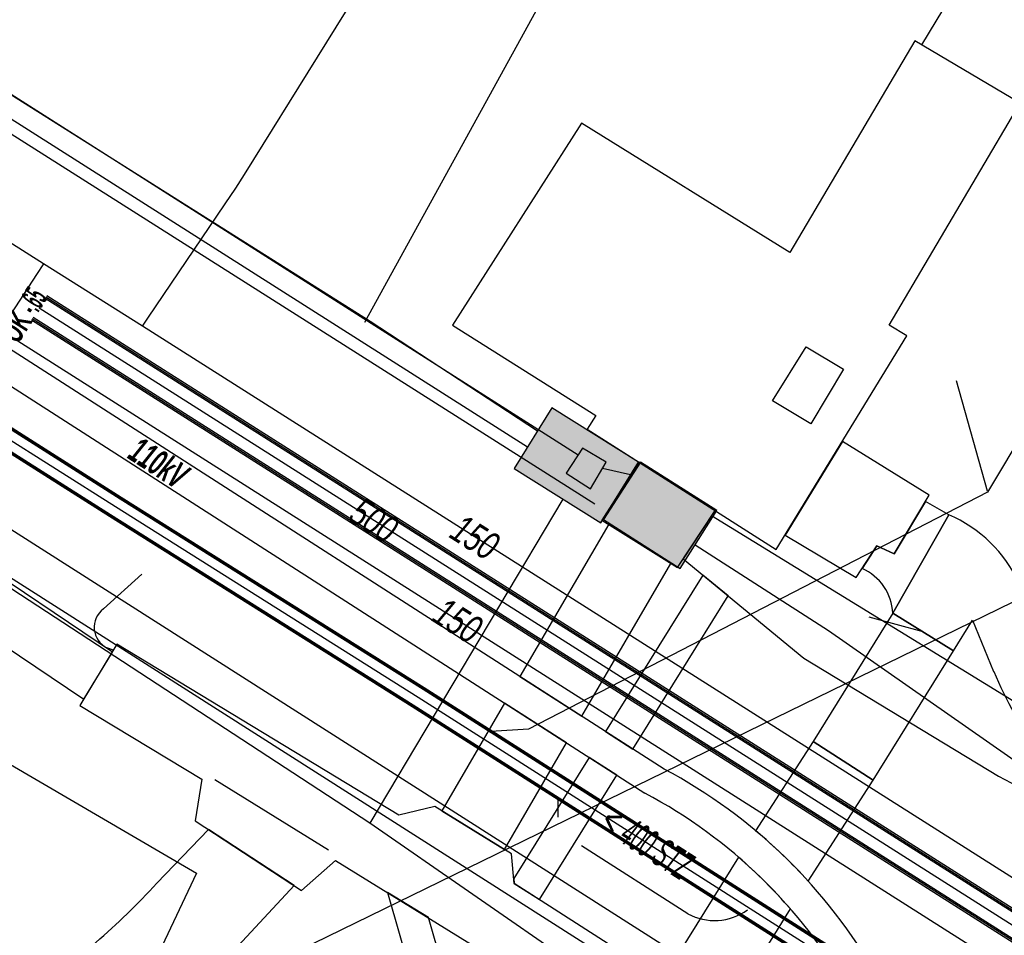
# Model space of a CAD drawing. Header units: metres. Extents: x 2695563 to 2696938, y 1260544 to 1262032.
# Tile 213 of 256: x 2696314 to 2696334, y 1261612 to 1261630. Entities that reach past the tile are written whole.
import ezdxf

# ---------------------------------------------------------------- set-up
doc = ezdxf.new("R2010")
doc.units = ezdxf.units.M
doc.linetypes.add('AUSGEZOGEN', pattern=[0])
for name, color, linetype in [('AW_LK_ Haltung Text', 7, 'AUSGEZOGEN'), ('AW_LK_Haltung', 24, 'AUSGEZOGEN'), ('EW_Hoehenpunkt_Text', 7, 'AUSGEZOGEN'), ('EW_LK_Bauwerk_FL_Linie_Punkt', 1, 'AUSGEZOGEN'), ('EW_LK_Trasseabs', 1, 'AUSGEZOGEN'), ('EW_LK_Trasseabs_Text', 1, 'AUSGEZOGEN'), ('EW_LK_Trasserand', 1, 'AUSGEZOGEN'), ('FM_LK_SW_BAUWERK', 94, 'AUSGEZOGEN'), ('FM_LK_SW_TRASSEKANTE', 94, 'AUSGEZOGEN'), ('FW_LK_Leitung', 200, 'AUSGEZOGEN'), ('GA_LK_Leitung', 32, 'AUSGEZOGEN'), ('GA_LK_Leitung_Text', 32, 'AUSGEZOGEN'), ('TV_LK_LEITUNG', 92, 'AUSGEZOGEN'), ('WA_LK_Leitung', 171, 'AUSGEZOGEN'), ('WA_LK_Leitung_Text', 171, 'AUSGEZOGEN')]:
    doc.layers.add(name, color=color, linetype=linetype)
doc.styles.add('ARIAL', font='arial.ttf')
doc.styles.add('ARIALNARROW', font='ARIALN.TTF')
pattern_1 = [(0, (2703955, 1269100), (4050, 4050), [4050, -4050]), (90, (2703955, 1269100), (-4050, 4050), [4050, -4050])]
pattern_2 = [(0, (2708005, 1273150), (6075, 6075), [6075, -6075]), (90, (2708005, 1273150), (-6075, 6075), [6075, -6075])]

# ---------------------------------------------------------------- blocks, each defined once
blk = doc.blocks.new('COMPLEXOBJECT_1660')
at = {"layer": 'EW_LK_Trasserand', "color": 1, "linetype": 'AUSGEZOGEN', "transparency": 33554687}
for p, q in [((6312.071, 11610.589), (6310.637, 11609.826)), ((6311.607, 11608.076), (6313.117, 11608.881)), ((6305.826, 11605.797), (6307.509, 11604.733))]:
    blk.add_line(p, q, dxfattribs=at)
blk.add_lwpolyline([(6317.487, 11612.298), (6318.749, 11613.66), (6317.074, 11614.754), (6316.061, 11613.702)], dxfattribs=at)
for centre, radius, start, end in [((6304.851, 11624.031), 15.243, 311.0971, 317.3413), ((6304.451, 11624.486), 15.849, 298.7386, 311.108), ((6304.581, 11624.242), 17.585, 311.1341, 317.2153), ((6304.903, 11623.875), 17.097, 298.7149, 311.132), ((6315.094, 11599.585), 11.168, 113.5193, 126.5104), ((6315.07, 11599.654), 11.099, 126.6236, 146.3958), ((6315.478, 11599.158), 9.722, 113.4624, 126.5284), ((6315.362, 11599.256), 9.574, 126.3209, 145.1053)]:
    blk.add_arc(centre, radius, start, end, dxfattribs=at)
blk = doc.blocks.new('COMPLEXOBJECT_1663')
at = {"layer": 'EW_LK_Trasserand', "color": 1, "linetype": 'AUSGEZOGEN', "transparency": 33554687}
blk.add_line((6312.747, 11623.726), (6325.62, 11615.465), dxfattribs=at)
blk.add_lwpolyline([(6325.996, 11615.937), (6313.071, 11624.23), (6312.747, 11623.726)], dxfattribs=at)
for centre, radius, start, end in [((6321.076, 11606.708), 10.459, 29.6244, 61.935), ((6320.918, 11606.628), 10.01, 29.5844, 61.9824)]:
    blk.add_arc(centre, radius, start, end, dxfattribs=at)
blk = doc.blocks.new('COMPLEXOBJECT_1664')
at = {"layer": 'EW_LK_Trasserand', "color": 1, "linetype": 'AUSGEZOGEN', "transparency": 33554687}
for points in [[(6326.921, 11620.89), (6326.37, 11620.049), (6328.731, 11618.107), (6332.541, 11615.797)], [(6334.558, 11614.863), (6335.128, 11615.858), (6326.921, 11620.89)]]:
    blk.add_lwpolyline(points, dxfattribs=at)
blk.add_arc((6340.248, 11629.796), 15.98, 241.1649, 249.1408, dxfattribs=at)
blk = doc.blocks.new('COMPLEXOBJECT_1667')
at = {"layer": 'EW_LK_Trasserand', "color": 1, "linetype": 'AUSGEZOGEN', "transparency": 33554687}
for p, q in [((6333.814, 11617.748), (6332.944, 11619.577)), ((6334.558, 11614.863), (6335.128, 11615.858))]:
    blk.add_line(p, q, dxfattribs=at)
blk.add_lwpolyline([(6331.571, 11620.914), (6330.471, 11618.989), (6331.66, 11618.25), (6332.031, 11618.85), (6332.446, 11617.847)], dxfattribs=at)
for centre, radius, start, end in [((6330.477, 11618.417), 2.726, 25.1814, 66.3407), ((6340.285, 11621.156), 8.508, 202.884, 227.6958), ((6351.22, 11628.447), 20.431, 211.5792, 218.0378)]:
    blk.add_arc(centre, radius, start, end, dxfattribs=at)
blk = doc.blocks.new('COMPLEXOBJECT_1790')
at = {"layer": 'EW_LK_Trasserand', "color": 1, "linetype": 'AUSGEZOGEN', "transparency": 33554687}
blk.add_lwpolyline([(6328.816, 11613.742), (6330.088, 11615.719), (6328.91, 11616.477), (6327.786, 11614.73)], dxfattribs=at)
blk.add_arc((6321.575, 11607.224), 9.742, 41.9916, 50.393, dxfattribs=at)
blk = doc.blocks.new('COMPLEXOBJECT_1796')
at = {"layer": 'EW_LK_Trasserand', "color": 1, "linetype": 'AUSGEZOGEN', "transparency": 33554687}
blk.add_line((6330.471, 11618.989), (6331.571, 11620.914), dxfattribs=at)
blk.add_lwpolyline([(6331.571, 11620.914), (6331.113, 11621.176), (6330.5, 11620.15), (6330.16, 11620.308), (6329.87, 11619.862)], dxfattribs=at)
blk.add_arc((6329.47, 11618.943), 1.002, 2.6163, 66.4731, dxfattribs=at)
blk = doc.blocks.new('COMPLEXOBJECT_1797')
at = {"layer": 'EW_LK_Trasserand', "color": 1, "linetype": 'AUSGEZOGEN', "transparency": 33554687}
blk.add_line((6327.147, 11611.079), (6328.467, 11613.201), dxfattribs=at)
blk.add_lwpolyline([(6327.452, 11614.211), (6325.968, 11611.835), (6327.147, 11611.079)], dxfattribs=at)
blk.add_arc((6320.964, 11606.676), 9.943, 41.0125, 49.2705, dxfattribs=at)
blk = doc.blocks.new('COMPLEXOBJECT_1935')
at = {"layer": 'EW_LK_Trasseabs', "color": 1, "linetype": 'AUSGEZOGEN', "transparency": 33554687}
blk.add_line((6324.639, 11621.124), (6291.577, 11642.055), dxfattribs=at)
blk = doc.blocks.new('COMPLEXOBJECT_2004')
at = {"layer": 'EW_LK_Trasseabs', "color": 1, "linetype": 'AUSGEZOGEN', "transparency": 33554687}
for p, q in [((6334.138, 11636.374), (6336.871, 11640.594)), ((6334.012, 11635.331), (6334.004, 11635.878)), ((6331.038, 11630.109), (6333.857, 11634.783))]:
    blk.add_line(p, q, dxfattribs=at)
for centre, radius, start, end in [((6337.234, 11640.356), 0.434, 58.1521, 146.803), ((6334.863, 11635.912), 0.859, 147.4892, 182.2745), ((6332.922, 11635.343), 1.09, 329.0659, 359.3474)]:
    blk.add_arc(centre, radius, start, end, dxfattribs=at)
blk = doc.blocks.new('COMPLEXOBJECT_2600')
at = {"layer": 'EW_LK_Trasseabs', "color": 1, "linetype": 'AUSGEZOGEN', "transparency": 33554687}
for p, q in [((6315.017, 11619.071), (6315.767, 11619.749)), ((6315.213, 11618.264), (6315.086, 11618.309))]:
    blk.add_line(p, q, dxfattribs=at)
blk.add_arc((6315.285, 11618.711), 0.449, 126.6512, 243.697, dxfattribs=at)
blk = doc.blocks.new('COMPLEXOBJECT_2618')
at = {"layer": 'EW_LK_Trasseabs', "color": 1, "linetype": 'AUSGEZOGEN', "transparency": 33554687}
blk.add_line((6306.912, 11623.993), (6309.962, 11628.991), dxfattribs=at)
blk.add_lwpolyline([(6311.97, 11631.092), (6312.972, 11633.034), (6313.456, 11633.832), (6313.881, 11634.727), (6315.302, 11637.529), (6316.511, 11639.515)], dxfattribs=at)
for centre, radius, start, end in [((6310.193, 11631.667), 1.868, 291.2785, 342.0611), ((6311.632, 11628.279), 1.815, 114.7772, 156.8997), ((6306.288, 11624.8), 1.02, 235.0137, 307.7345)]:
    blk.add_arc(centre, radius, start, end, dxfattribs=at)

msp = doc.modelspace()

# ---------------------------------------------------------------- hatches: boundary and pattern name
at = {"layer": 'EW_LK_Bauwerk_FL_Linie_Punkt', "lineweight": 18, "transparency": 33554687}
h = msp.add_hatch(dxfattribs=at)
h.set_pattern_fill('MUSTER', color=1, scale=4050, style=0, pattern_type=2)
h.set_pattern_definition(pattern_1)
h.paths.add_polyline_path([(2696333.937, 1261628.779), (2696331.872, 1261630), (2696329.424, 1261625.858), (2696325.346, 1261628.385), (2696322.822, 1261624.433), (2696325.629, 1261622.666), (2696325.46, 1261622.4), (2696329.16, 1261620.041), (2696331.719, 1261624.223), (2696331.368, 1261624.433)], flags=0)
h = msp.add_hatch(dxfattribs=at)
h.set_pattern_fill('MUSTER', color=1, scale=4050, style=0, pattern_type=2)
h.set_pattern_definition(pattern_1)
h.paths.add_polyline_path([(2696325.049, 1261621.535), (2696325.52, 1261621.23), (2696325.833, 1261621.752), (2696325.366, 1261622.026)], flags=0)
h = msp.add_hatch(dxfattribs=at)
h.set_pattern_fill('MUSTER', color=1, scale=4050, style=0, pattern_type=2)
h.set_pattern_definition(pattern_1)
h.paths.add_polyline_path([(2696332.156, 1261621.108), (2696330.454, 1261622.155), (2696329.334, 1261620.325), (2696330.723, 1261619.493), (2696331.13, 1261620.118), (2696331.47, 1261619.96)], flags=0)
h = msp.add_hatch(dxfattribs=at)
h.set_pattern_fill('MUSTER', color=1, scale=4050, style=0, pattern_type=2)
h.set_pattern_definition(pattern_1)
h.paths.add_polyline_path([(2696327.961, 1261620.806), (2696326.47, 1261621.756), (2696325.748, 1261620.621), (2696327.229, 1261619.691)], flags=0)
h = msp.add_hatch(dxfattribs=at)
h.set_pattern_fill('MUSTER', color=1, scale=4050, style=0, pattern_type=2)
h.set_pattern_definition(pattern_1)
h.paths.add_polyline_path([(2696322.788, 1261602.774), (2696323.005, 1261603.132), (2696323.736, 1261603.24), (2696324.99, 1261605.276), (2696324.807, 1261606.076), (2696325.945, 1261607.906), (2696326.748, 1261608.152), (2696328.311, 1261610.763), (2696324.032, 1261613.511), (2696323.977, 1261614.089), (2696322.476, 1261615.018), (2696321.774, 1261614.846), (2696316.253, 1261618.189), (2696315.528, 1261616.992), (2696317.914, 1261615.547), (2696317.782, 1261614.734), (2696319.868, 1261613.373), (2696320.534, 1261613.96), (2696325.942, 1261610.618), (2696321.601, 1261603.535)], flags=0)
at = {"layer": 'EW_LK_Trasserand', "lineweight": 18, "transparency": 33554687}
h = msp.add_hatch(dxfattribs=at)
h.set_pattern_fill('MUSTER', color=1, scale=6075, style=0, pattern_type=2)
h.set_pattern_definition(pattern_2)
h.paths.add_polyline_path([(2696316.162, 1261618.038), (2696307.561, 1261623.827), (2696306.951, 1261624.237), (2696306.12, 1261624.797), (2696289.707, 1261635.11), (2696288.943, 1261635.59), (2696283.452, 1261639.048), (2696273.89, 1261645.072), (2696261.785, 1261652.975), (2696259.446, 1261654.355), (2696255.035, 1261656.957), (2696254.422, 1261656.062), (2696258.909, 1261653.418), (2696261.215, 1261652.057), (2696273.306, 1261644.162), (2696282.831, 1261638.163), (2696288.367, 1261634.676), (2696289.165, 1261634.175), (2696305.532, 1261623.891), (2696306.382, 1261623.319), (2696307.084, 1261622.846), (2696315.602, 1261617.112)], flags=0)
h = msp.add_hatch(dxfattribs=at)
h.set_pattern_fill('MUSTER', color=1, scale=6075, style=0, pattern_type=2)
h.set_pattern_definition(pattern_2)
h.paths.add_polyline_path([(2696313.717, 1261623.536), (2696326.59, 1261615.275), (2696326.75, 1261615.188), (2696326.909, 1261615.098), (2696327.066, 1261615.005), (2696327.222, 1261614.909), (2696327.375, 1261614.81), (2696327.527, 1261614.709), (2696327.677, 1261614.604), (2696327.825, 1261614.497), (2696327.971, 1261614.388), (2696328.115, 1261614.275), (2696328.257, 1261614.161), (2696328.397, 1261614.043), (2696328.534, 1261613.923), (2696328.67, 1261613.801), (2696328.803, 1261613.676), (2696328.934, 1261613.548), (2696329.062, 1261613.419), (2696329.188, 1261613.287), (2696329.312, 1261613.152), (2696329.433, 1261613.016), (2696329.552, 1261612.877), (2696329.668, 1261612.736), (2696329.782, 1261612.593), (2696329.893, 1261612.448), (2696330.001, 1261612.301), (2696330.107, 1261612.152), (2696330.21, 1261612.001), (2696330.31, 1261611.849), (2696330.407, 1261611.694), (2696330.501, 1261611.538), (2696330.593, 1261611.38), (2696330.681, 1261611.222), (2696330.766, 1261611.062), (2696330.848, 1261610.901), (2696330.928, 1261610.738), (2696331.004, 1261610.574), (2696331.077, 1261610.408), (2696331.147, 1261610.241), (2696331.214, 1261610.073), (2696331.279, 1261609.904), (2696331.34, 1261609.734), (2696331.397, 1261609.562), (2696331.452, 1261609.39), (2696331.504, 1261609.216), (2696331.552, 1261609.042), (2696331.597, 1261608.866), (2696331.64, 1261608.69), (2696331.678, 1261608.513), (2696331.714, 1261608.336), (2696331.746, 1261608.158), (2696331.775, 1261607.979), (2696331.801, 1261607.8), (2696331.824, 1261607.62), (2696331.843, 1261607.44), (2696331.859, 1261607.26), (2696331.872, 1261607.08), (2696331.881, 1261606.899), (2696331.887, 1261606.718), (2696331.89, 1261606.537), (2696331.89, 1261606.356), (2696331.886, 1261606.175), (2696331.879, 1261605.994), (2696331.868, 1261605.869), (2696331.855, 1261605.744), (2696331.841, 1261605.619), (2696331.825, 1261605.495), (2696331.808, 1261605.371), (2696331.789, 1261605.247), (2696331.768, 1261605.123), (2696331.746, 1261604.999), (2696331.722, 1261604.876), (2696331.696, 1261604.753), (2696331.669, 1261604.631), (2696331.641, 1261604.509), (2696331.61, 1261604.387), (2696331.579, 1261604.265), (2696331.545, 1261604.144), (2696331.51, 1261604.024), (2696331.474, 1261603.904), (2696331.436, 1261603.784), (2696331.397, 1261603.665), (2696331.355, 1261603.547), (2696331.313, 1261603.429), (2696331.269, 1261603.311), (2696331.223, 1261603.194), (2696331.176, 1261603.078), (2696331.128, 1261602.962), (2696331.077, 1261602.847), (2696331.026, 1261602.733), (2696330.973, 1261602.619), (2696330.918, 1261602.506), (2696330.862, 1261602.394), (2696330.805, 1261602.282), (2696330.746, 1261602.17), (2696330.685, 1261602.059), (2696330.623, 1261601.949), (2696330.559, 1261601.84), (2696330.494, 1261601.731), (2696330.428, 1261601.624), (2696330.36, 1261601.517), (2696330.291, 1261601.411), (2696330.22, 1261601.306), (2696330.149, 1261601.202), (2696330.075, 1261601.099), (2696330.001, 1261600.997), (2696329.925, 1261600.895), (2696329.848, 1261600.795), (2696329.77, 1261600.696), (2696329.69, 1261600.598), (2696329.609, 1261600.501), (2696329.527, 1261600.405), (2696329.443, 1261600.309), (2696329.359, 1261600.216), (2696329.273, 1261600.123), (2696329.186, 1261600.031), (2696329.097, 1261599.94), (2696329.008, 1261599.851), (2696328.917, 1261599.763), (2696328.826, 1261599.675), (2696328.733, 1261599.59), (2696328.639, 1261599.505), (2696328.544, 1261599.421), (2696328.448, 1261599.339), (2696328.351, 1261599.258), (2696314.168, 1261590.369), (2696309.856, 1261587.326), (2696309.569, 1261586.389), (2696314.5, 1261589.869), (2696328.755, 1261598.802), (2696328.858, 1261598.888), (2696328.959, 1261598.975), (2696329.059, 1261599.063), (2696329.158, 1261599.153), (2696329.256, 1261599.244), (2696329.353, 1261599.336), (2696329.449, 1261599.429), (2696329.543, 1261599.524), (2696329.636, 1261599.619), (2696329.728, 1261599.716), (2696329.819, 1261599.815), (2696329.909, 1261599.914), (2696329.997, 1261600.014), (2696330.083, 1261600.116), (2696330.169, 1261600.219), (2696330.253, 1261600.322), (2696330.336, 1261600.427), (2696330.418, 1261600.533), (2696330.498, 1261600.64), (2696330.576, 1261600.748), (2696330.654, 1261600.857), (2696330.73, 1261600.967), (2696330.804, 1261601.078), (2696330.877, 1261601.19), (2696330.949, 1261601.303), (2696331.019, 1261601.416), (2696331.088, 1261601.531), (2696331.155, 1261601.646), (2696331.221, 1261601.763), (2696331.285, 1261601.88), (2696331.348, 1261601.998), (2696331.41, 1261602.118), (2696331.47, 1261602.238), (2696331.528, 1261602.359), (2696331.585, 1261602.481), (2696331.64, 1261602.604), (2696331.694, 1261602.728), (2696331.746, 1261602.852), (2696331.796, 1261602.977), (2696331.845, 1261603.102), (2696331.892, 1261603.228), (2696331.938, 1261603.355), (2696331.982, 1261603.482), (2696332.024, 1261603.61), (2696332.065, 1261603.738), (2696332.104, 1261603.867), (2696332.142, 1261603.996), (2696332.177, 1261604.126), (2696332.211, 1261604.256), (2696332.244, 1261604.387), (2696332.274, 1261604.518), (2696332.303, 1261604.649), (2696332.331, 1261604.781), (2696332.356, 1261604.913), (2696332.38, 1261605.046), (2696332.402, 1261605.178), (2696332.423, 1261605.311), (2696332.441, 1261605.445), (2696332.458, 1261605.578), (2696332.474, 1261605.712), (2696332.487, 1261605.846), (2696332.499, 1261605.98), (2696332.506, 1261606.172), (2696332.51, 1261606.363), (2696332.511, 1261606.555), (2696332.508, 1261606.747), (2696332.501, 1261606.939), (2696332.491, 1261607.13), (2696332.478, 1261607.322), (2696332.461, 1261607.513), (2696332.44, 1261607.704), (2696332.416, 1261607.894), (2696332.389, 1261608.084), (2696332.358, 1261608.273), (2696332.324, 1261608.462), (2696332.286, 1261608.65), (2696332.245, 1261608.837), (2696332.2, 1261609.024), (2696332.152, 1261609.21), (2696332.101, 1261609.394), (2696332.047, 1261609.578), (2696331.989, 1261609.761), (2696331.927, 1261609.943), (2696331.863, 1261610.124), (2696331.795, 1261610.303), (2696331.724, 1261610.481), (2696331.649, 1261610.658), (2696331.572, 1261610.833), (2696331.491, 1261611.007), (2696331.407, 1261611.18), (2696331.32, 1261611.351), (2696331.23, 1261611.52), (2696331.137, 1261611.688), (2696331.041, 1261611.853), (2696330.943, 1261612.015), (2696330.841, 1261612.176), (2696330.737, 1261612.335), (2696330.63, 1261612.492), (2696330.52, 1261612.648), (2696330.407, 1261612.801), (2696330.291, 1261612.952), (2696330.173, 1261613.101), (2696330.052, 1261613.247), (2696329.928, 1261613.392), (2696329.802, 1261613.534), (2696329.673, 1261613.674), (2696329.541, 1261613.812), (2696329.407, 1261613.947), (2696329.271, 1261614.08), (2696329.132, 1261614.21), (2696328.991, 1261614.337), (2696328.848, 1261614.462), (2696328.702, 1261614.585), (2696328.554, 1261614.705), (2696328.404, 1261614.822), (2696328.252, 1261614.936), (2696328.098, 1261615.047), (2696327.942, 1261615.156), (2696327.784, 1261615.262), (2696327.624, 1261615.365), (2696327.462, 1261615.465), (2696327.298, 1261615.562), (2696327.133, 1261615.656), (2696326.966, 1261615.747), (2696314.041, 1261624.04)], flags=0)
h = msp.add_hatch(dxfattribs=at)
h.set_pattern_fill('MUSTER', color=1, scale=6075, style=0, pattern_type=2)
h.set_pattern_definition(pattern_2)
h.paths.add_polyline_path([(2696332.541, 1261620.724), (2696332.083, 1261620.986), (2696331.47, 1261619.96), (2696331.13, 1261620.118), (2696330.84, 1261619.672), (2696330.873, 1261619.657), (2696330.905, 1261619.641), (2696330.937, 1261619.624), (2696330.968, 1261619.605), (2696330.998, 1261619.586), (2696331.027, 1261619.565), (2696331.056, 1261619.543), (2696331.084, 1261619.521), (2696331.111, 1261619.497), (2696331.138, 1261619.473), (2696331.163, 1261619.447), (2696331.188, 1261619.421), (2696331.211, 1261619.393), (2696331.234, 1261619.365), (2696331.255, 1261619.336), (2696331.275, 1261619.307), (2696331.295, 1261619.276), (2696331.313, 1261619.245), (2696331.33, 1261619.213), (2696331.346, 1261619.181), (2696331.361, 1261619.148), (2696331.375, 1261619.115), (2696331.387, 1261619.081), (2696331.398, 1261619.047), (2696331.408, 1261619.012), (2696331.417, 1261618.977), (2696331.424, 1261618.942), (2696331.43, 1261618.906), (2696331.435, 1261618.871), (2696331.439, 1261618.835), (2696331.441, 1261618.799)], flags=0)
h = msp.add_hatch(dxfattribs=at)
h.set_pattern_fill('MUSTER', color=1, scale=6075, style=0, pattern_type=2)
h.set_pattern_definition(pattern_2)
h.paths.add_polyline_path([(2696327.891, 1261620.7), (2696327.34, 1261619.859), (2696329.701, 1261617.917), (2696333.511, 1261615.607), (2696333.574, 1261615.573), (2696333.637, 1261615.538), (2696333.7, 1261615.504), (2696333.764, 1261615.471), (2696333.827, 1261615.437), (2696333.891, 1261615.404), (2696333.955, 1261615.372), (2696334.019, 1261615.339), (2696334.083, 1261615.307), (2696334.147, 1261615.275), (2696334.212, 1261615.244), (2696334.276, 1261615.212), (2696334.341, 1261615.181), (2696334.406, 1261615.15), (2696334.471, 1261615.12), (2696334.536, 1261615.09), (2696334.601, 1261615.06), (2696334.666, 1261615.03), (2696334.732, 1261615.001), (2696334.798, 1261614.972), (2696334.863, 1261614.943), (2696334.929, 1261614.915), (2696334.995, 1261614.887), (2696335.061, 1261614.859), (2696335.128, 1261614.832), (2696335.194, 1261614.805), (2696335.261, 1261614.778), (2696335.327, 1261614.751), (2696335.394, 1261614.725), (2696335.461, 1261614.699), (2696335.528, 1261614.673), (2696336.098, 1261615.668)], flags=0)
h = msp.add_hatch(dxfattribs=at)
h.set_pattern_fill('MUSTER', color=1, scale=6075, style=0, pattern_type=2)
h.set_pattern_definition(pattern_2)
h.paths.add_polyline_path([(2696332.541, 1261620.724), (2696331.441, 1261618.799), (2696332.63, 1261618.06), (2696333.001, 1261618.66), (2696333.416, 1261617.657), (2696333.463, 1261617.548), (2696333.511, 1261617.439), (2696333.561, 1261617.331), (2696333.613, 1261617.224), (2696333.666, 1261617.118), (2696333.721, 1261617.012), (2696333.776, 1261616.908), (2696333.834, 1261616.803), (2696333.893, 1261616.7), (2696333.953, 1261616.598), (2696334.015, 1261616.496), (2696334.078, 1261616.396), (2696334.142, 1261616.296), (2696334.208, 1261616.197), (2696334.276, 1261616.099), (2696334.344, 1261616.002), (2696334.414, 1261615.906), (2696334.486, 1261615.811), (2696334.558, 1261615.717), (2696334.632, 1261615.624), (2696334.708, 1261615.532), (2696334.784, 1261615.441), (2696334.862, 1261615.351), (2696334.941, 1261615.262), (2696335.021, 1261615.175), (2696335.103, 1261615.088), (2696335.186, 1261615.003), (2696335.269, 1261614.918), (2696335.354, 1261614.835), (2696335.441, 1261614.754), (2696335.528, 1261614.673), (2696336.098, 1261615.668), (2696336.052, 1261615.727), (2696336.007, 1261615.785), (2696335.962, 1261615.844), (2696335.917, 1261615.903), (2696335.872, 1261615.963), (2696335.827, 1261616.022), (2696335.783, 1261616.082), (2696335.739, 1261616.141), (2696335.695, 1261616.201), (2696335.651, 1261616.261), (2696335.607, 1261616.322), (2696335.564, 1261616.382), (2696335.521, 1261616.442), (2696335.478, 1261616.503), (2696335.436, 1261616.564), (2696335.393, 1261616.625), (2696335.351, 1261616.686), (2696335.309, 1261616.747), (2696335.267, 1261616.809), (2696335.226, 1261616.871), (2696335.184, 1261616.932), (2696335.143, 1261616.994), (2696335.103, 1261617.056), (2696335.062, 1261617.118), (2696335.022, 1261617.181), (2696334.981, 1261617.243), (2696334.941, 1261617.306), (2696334.902, 1261617.369), (2696334.862, 1261617.432), (2696334.823, 1261617.495), (2696334.784, 1261617.558), (2696333.914, 1261619.387), (2696333.886, 1261619.444), (2696333.858, 1261619.5), (2696333.827, 1261619.556), (2696333.796, 1261619.61), (2696333.763, 1261619.664), (2696333.729, 1261619.718), (2696333.694, 1261619.77), (2696333.658, 1261619.822), (2696333.62, 1261619.873), (2696333.582, 1261619.923), (2696333.542, 1261619.972), (2696333.501, 1261620.02), (2696333.459, 1261620.067), (2696333.416, 1261620.113), (2696333.371, 1261620.158), (2696333.326, 1261620.202), (2696333.28, 1261620.245), (2696333.233, 1261620.287), (2696333.184, 1261620.328), (2696333.135, 1261620.367), (2696333.085, 1261620.406), (2696333.034, 1261620.443), (2696332.982, 1261620.48), (2696332.93, 1261620.515), (2696332.876, 1261620.548), (2696332.822, 1261620.581), (2696332.767, 1261620.612), (2696332.712, 1261620.642), (2696332.656, 1261620.671), (2696332.599, 1261620.698)], flags=0)
h = msp.add_hatch(dxfattribs=at)
h.set_pattern_fill('MUSTER', color=1, scale=6075, style=0, pattern_type=2)
h.set_pattern_definition(pattern_2)
h.paths.add_polyline_path([(2696325.356, 1261616.78), (2696327.099, 1261619.773), (2696325.879, 1261620.539), (2696324.143, 1261617.558)], flags=0)
h = msp.add_hatch(dxfattribs=at)
h.set_pattern_fill('MUSTER', color=1, scale=6075, style=0, pattern_type=2)
h.set_pattern_definition(pattern_2)
h.paths.add_polyline_path([(2696326.355, 1261616.139), (2696328.221, 1261619.134), (2696327.722, 1261619.544), (2696325.816, 1261616.485)], flags=0)
h = msp.add_hatch(dxfattribs=at)
h.set_pattern_fill('MUSTER', color=1, scale=6075, style=0, pattern_type=2)
h.set_pattern_definition(pattern_2)
h.paths.add_polyline_path([(2696331.058, 1261615.529), (2696332.63, 1261618.06), (2696331.441, 1261618.799), (2696329.88, 1261616.287)], flags=0)
h = msp.add_hatch(dxfattribs=at)
h.set_pattern_fill('MUSTER', color=1, scale=6075, style=0, pattern_type=2)
h.set_pattern_definition(pattern_2)
h.paths.add_polyline_path([(2696323.838, 1261614.176), (2696325.054, 1261616.261), (2696323.841, 1261617.039), (2696322.613, 1261614.932)], flags=0)
h = msp.add_hatch(dxfattribs=at)
h.set_pattern_fill('MUSTER', color=1, scale=6075, style=0, pattern_type=2)
h.set_pattern_definition(pattern_2)
h.paths.add_polyline_path([(2696329.786, 1261613.552), (2696331.058, 1261615.529), (2696329.88, 1261616.287), (2696328.756, 1261614.54), (2696328.791, 1261614.511), (2696328.827, 1261614.481), (2696328.862, 1261614.451), (2696328.897, 1261614.421), (2696328.932, 1261614.391), (2696328.966, 1261614.361), (2696329.001, 1261614.33), (2696329.036, 1261614.3), (2696329.07, 1261614.269), (2696329.104, 1261614.238), (2696329.138, 1261614.207), (2696329.172, 1261614.176), (2696329.206, 1261614.144), (2696329.239, 1261614.113), (2696329.272, 1261614.081), (2696329.306, 1261614.049), (2696329.339, 1261614.017), (2696329.372, 1261613.985), (2696329.405, 1261613.952), (2696329.437, 1261613.92), (2696329.47, 1261613.887), (2696329.502, 1261613.854), (2696329.534, 1261613.821), (2696329.566, 1261613.788), (2696329.598, 1261613.755), (2696329.63, 1261613.721), (2696329.661, 1261613.688), (2696329.693, 1261613.654), (2696329.724, 1261613.62), (2696329.755, 1261613.586)], flags=0)
h = msp.add_hatch(dxfattribs=at)
h.set_pattern_fill('MUSTER', color=1, scale=6075, style=0, pattern_type=2)
h.set_pattern_definition(pattern_2)
h.paths.add_polyline_path([(2696324.522, 1261613.197), (2696326.037, 1261615.63), (2696325.499, 1261615.976), (2696324.022, 1261613.605), (2696324.032, 1261613.511)], flags=0)
h = msp.add_hatch(dxfattribs=at)
h.set_pattern_fill('MUSTER', color=1, scale=6075, style=0, pattern_type=2)
h.set_pattern_definition(pattern_2)
h.paths.add_polyline_path([(2696308.479, 1261604.543), (2696308.537, 1261604.626), (2696308.597, 1261604.708), (2696308.657, 1261604.789), (2696308.718, 1261604.87), (2696308.779, 1261604.95), (2696308.842, 1261605.03), (2696308.906, 1261605.109), (2696308.97, 1261605.187), (2696309.035, 1261605.265), (2696309.101, 1261605.341), (2696309.168, 1261605.417), (2696309.235, 1261605.493), (2696309.304, 1261605.568), (2696309.373, 1261605.642), (2696309.443, 1261605.715), (2696309.514, 1261605.787), (2696309.585, 1261605.859), (2696309.657, 1261605.93), (2696309.73, 1261606), (2696309.804, 1261606.07), (2696309.878, 1261606.138), (2696309.954, 1261606.206), (2696310.029, 1261606.273), (2696310.106, 1261606.339), (2696310.183, 1261606.405), (2696310.261, 1261606.469), (2696310.34, 1261606.533), (2696310.419, 1261606.596), (2696310.499, 1261606.658), (2696310.58, 1261606.72), (2696310.661, 1261606.78), (2696310.719, 1261606.822), (2696310.777, 1261606.864), (2696310.835, 1261606.906), (2696310.893, 1261606.947), (2696310.952, 1261606.988), (2696311.011, 1261607.028), (2696311.071, 1261607.068), (2696311.131, 1261607.107), (2696311.191, 1261607.146), (2696311.251, 1261607.184), (2696311.311, 1261607.222), (2696311.372, 1261607.26), (2696311.433, 1261607.297), (2696311.495, 1261607.334), (2696311.557, 1261607.37), (2696311.618, 1261607.405), (2696311.681, 1261607.441), (2696311.743, 1261607.476), (2696311.806, 1261607.51), (2696311.869, 1261607.544), (2696311.932, 1261607.577), (2696311.995, 1261607.61), (2696312.059, 1261607.643), (2696312.123, 1261607.675), (2696312.187, 1261607.707), (2696312.252, 1261607.738), (2696312.316, 1261607.768), (2696312.381, 1261607.798), (2696312.446, 1261607.828), (2696312.511, 1261607.857), (2696312.577, 1261607.886), (2696314.087, 1261608.691), (2696314.192, 1261608.749), (2696314.296, 1261608.807), (2696314.4, 1261608.867), (2696314.503, 1261608.927), (2696314.606, 1261608.987), (2696314.709, 1261609.049), (2696314.811, 1261609.111), (2696314.912, 1261609.174), (2696315.014, 1261609.237), (2696315.114, 1261609.301), (2696315.215, 1261609.366), (2696315.315, 1261609.432), (2696315.414, 1261609.498), (2696315.513, 1261609.565), (2696315.611, 1261609.633), (2696315.709, 1261609.702), (2696315.807, 1261609.771), (2696315.904, 1261609.84), (2696316, 1261609.911), (2696316.096, 1261609.982), (2696316.192, 1261610.054), (2696316.287, 1261610.126), (2696316.382, 1261610.199), (2696316.476, 1261610.273), (2696316.569, 1261610.348), (2696316.662, 1261610.423), (2696316.755, 1261610.499), (2696316.846, 1261610.575), (2696316.938, 1261610.652), (2696317.029, 1261610.73), (2696317.119, 1261610.808), (2696317.164, 1261610.848), (2696317.209, 1261610.888), (2696317.254, 1261610.928), (2696317.299, 1261610.968), (2696317.344, 1261611.008), (2696317.389, 1261611.048), (2696317.433, 1261611.089), (2696317.477, 1261611.13), (2696317.522, 1261611.171), (2696317.566, 1261611.212), (2696317.609, 1261611.253), (2696317.653, 1261611.294), (2696317.697, 1261611.336), (2696317.74, 1261611.377), (2696317.784, 1261611.419), (2696317.827, 1261611.461), (2696317.87, 1261611.503), (2696317.913, 1261611.546), (2696317.956, 1261611.588), (2696317.998, 1261611.631), (2696318.041, 1261611.673), (2696318.083, 1261611.716), (2696318.125, 1261611.759), (2696318.167, 1261611.802), (2696318.209, 1261611.845), (2696318.251, 1261611.889), (2696318.292, 1261611.932), (2696318.334, 1261611.976), (2696318.375, 1261612.02), (2696318.416, 1261612.064), (2696318.457, 1261612.108), (2696319.719, 1261613.47), (2696318.044, 1261614.564), (2696317.031, 1261613.512), (2696316.995, 1261613.473), (2696316.958, 1261613.433), (2696316.921, 1261613.394), (2696316.885, 1261613.355), (2696316.848, 1261613.317), (2696316.811, 1261613.278), (2696316.773, 1261613.239), (2696316.736, 1261613.201), (2696316.699, 1261613.163), (2696316.661, 1261613.124), (2696316.623, 1261613.086), (2696316.585, 1261613.048), (2696316.547, 1261613.011), (2696316.509, 1261612.973), (2696316.471, 1261612.935), (2696316.433, 1261612.898), (2696316.394, 1261612.861), (2696316.355, 1261612.824), (2696316.317, 1261612.787), (2696316.278, 1261612.75), (2696316.239, 1261612.713), (2696316.199, 1261612.677), (2696316.16, 1261612.64), (2696316.121, 1261612.604), (2696316.081, 1261612.568), (2696316.041, 1261612.532), (2696316.002, 1261612.496), (2696315.962, 1261612.46), (2696315.922, 1261612.425), (2696315.881, 1261612.389), (2696315.841, 1261612.354), (2696315.758, 1261612.282), (2696315.674, 1261612.21), (2696315.589, 1261612.139), (2696315.504, 1261612.068), (2696315.419, 1261611.998), (2696315.333, 1261611.929), (2696315.247, 1261611.86), (2696315.16, 1261611.792), (2696315.073, 1261611.725), (2696314.985, 1261611.658), (2696314.897, 1261611.592), (2696314.808, 1261611.526), (2696314.719, 1261611.461), (2696314.629, 1261611.396), (2696314.539, 1261611.333), (2696314.449, 1261611.269), (2696314.358, 1261611.207), (2696314.266, 1261611.145), (2696314.174, 1261611.084), (2696314.082, 1261611.023), (2696313.99, 1261610.963), (2696313.896, 1261610.904), (2696313.803, 1261610.845), (2696313.709, 1261610.787), (2696313.615, 1261610.729), (2696313.52, 1261610.673), (2696313.425, 1261610.617), (2696313.33, 1261610.561), (2696313.234, 1261610.506), (2696313.138, 1261610.452), (2696313.041, 1261610.399), (2696311.607, 1261609.636), (2696311.532, 1261609.603), (2696311.458, 1261609.57), (2696311.383, 1261609.536), (2696311.309, 1261609.501), (2696311.236, 1261609.466), (2696311.162, 1261609.431), (2696311.089, 1261609.394), (2696311.016, 1261609.358), (2696310.943, 1261609.321), (2696310.871, 1261609.283), (2696310.798, 1261609.245), (2696310.727, 1261609.206), (2696310.655, 1261609.167), (2696310.584, 1261609.127), (2696310.513, 1261609.086), (2696310.442, 1261609.046), (2696310.371, 1261609.004), (2696310.301, 1261608.962), (2696310.231, 1261608.92), (2696310.162, 1261608.877), (2696310.093, 1261608.834), (2696310.024, 1261608.79), (2696309.955, 1261608.745), (2696309.887, 1261608.7), (2696309.819, 1261608.655), (2696309.752, 1261608.609), (2696309.684, 1261608.563), (2696309.618, 1261608.516), (2696309.551, 1261608.468), (2696309.485, 1261608.42), (2696309.419, 1261608.372), (2696309.32, 1261608.298), (2696309.222, 1261608.222), (2696309.125, 1261608.146), (2696309.029, 1261608.068), (2696308.934, 1261607.99), (2696308.839, 1261607.91), (2696308.746, 1261607.83), (2696308.653, 1261607.748), (2696308.561, 1261607.665), (2696308.47, 1261607.581), (2696308.381, 1261607.497), (2696308.292, 1261607.411), (2696308.204, 1261607.324), (2696308.117, 1261607.236), (2696308.031, 1261607.148), (2696307.946, 1261607.058), (2696307.862, 1261606.967), (2696307.778, 1261606.876), (2696307.696, 1261606.783), (2696307.616, 1261606.69), (2696307.536, 1261606.596), (2696307.457, 1261606.501), (2696307.379, 1261606.405), (2696307.302, 1261606.308), (2696307.227, 1261606.21), (2696307.152, 1261606.112), (2696307.079, 1261606.012), (2696307.006, 1261605.912), (2696306.935, 1261605.811), (2696306.865, 1261605.71), (2696306.796, 1261605.607)], flags=0)
h = msp.add_hatch(dxfattribs=at)
h.set_pattern_fill('MUSTER', color=1, scale=6075, style=0, pattern_type=2)
h.set_pattern_definition(pattern_2)
h.paths.add_polyline_path([(2696328.117, 1261610.889), (2696329.437, 1261613.011), (2696329.407, 1261613.046), (2696329.376, 1261613.08), (2696329.345, 1261613.115), (2696329.314, 1261613.149), (2696329.283, 1261613.184), (2696329.252, 1261613.218), (2696329.221, 1261613.252), (2696329.189, 1261613.285), (2696329.157, 1261613.319), (2696329.126, 1261613.353), (2696329.094, 1261613.386), (2696329.061, 1261613.419), (2696329.029, 1261613.452), (2696328.997, 1261613.485), (2696328.964, 1261613.518), (2696328.931, 1261613.551), (2696328.898, 1261613.583), (2696328.865, 1261613.615), (2696328.832, 1261613.647), (2696328.799, 1261613.679), (2696328.765, 1261613.711), (2696328.732, 1261613.743), (2696328.698, 1261613.775), (2696328.664, 1261613.806), (2696328.63, 1261613.837), (2696328.595, 1261613.868), (2696328.561, 1261613.899), (2696328.526, 1261613.93), (2696328.492, 1261613.96), (2696328.457, 1261613.991), (2696328.422, 1261614.021), (2696326.938, 1261611.645)], flags=0)
h = msp.add_hatch(dxfattribs=at)
h.set_pattern_fill('MUSTER', color=1, scale=6075, style=0, pattern_type=2)
h.set_pattern_definition(pattern_2)
h.paths.add_polyline_path([(2696323.932, 1261607.338), (2696322.35, 1261612.843), (2696321.547, 1261613.334), (2696323.478, 1261606.598)], flags=0)
at = {"layer": 'FM_LK_SW_BAUWERK', "transparency": 33554687}
for points in [[(2696324.027, 1261621.627), (2696325.723, 1261620.567), (2696326.465, 1261621.754), (2696324.768, 1261622.814)], [(2696325.777, 1261620.629), (2696327.278, 1261619.671), (2696327.995, 1261620.807), (2696326.5, 1261621.752)]]:
    msp.add_hatch(color=7, dxfattribs=at).paths.add_polyline_path(points)

# ---------------------------------------------------------------- linework, layer by layer
at = {"layer": 'AW_LK_Haltung', "linetype": 'AUSGEZOGEN', "transparency": 33554687}
for p, q in [((2696316.317, 1261621.028), (2696308.953, 1261625.692)), ((2696316.328, 1261621.045), (2696308.964, 1261625.709)), ((2696316.338, 1261621.062), (2696308.975, 1261625.725)), ((2696316.104, 1261620.69), (2696308.741, 1261625.353)), ((2696316.114, 1261620.707), (2696308.752, 1261625.369)), ((2696316.125, 1261620.724), (2696308.763, 1261625.386)), ((2696322.246, 1261617.302), (2696316.317, 1261621.028)), ((2696322.257, 1261617.319), (2696316.328, 1261621.045)), ((2696322.268, 1261617.336), (2696316.338, 1261621.062)), ((2696322.032, 1261616.964), (2696316.104, 1261620.69)), ((2696322.043, 1261616.981), (2696316.114, 1261620.707)), ((2696322.054, 1261616.998), (2696316.125, 1261620.724)), ((2696343.237, 1261603.944), (2696322.246, 1261617.302)), ((2696343.247, 1261603.961), (2696322.257, 1261617.319)), ((2696343.258, 1261603.978), (2696322.268, 1261617.336)), ((2696343.033, 1261603.623), (2696322.043, 1261616.981)), ((2696343.043, 1261603.64), (2696322.054, 1261616.998)), ((2696343.022, 1261603.606), (2696322.032, 1261616.964))]:
    msp.add_line(p, q, dxfattribs=at)
at = {"layer": 'AW_LK_Haltung', "color": 255, "transparency": 33554687}
for p, q in [((2696316.221, 1261620.876), (2696308.858, 1261625.539)), ((2696322.15, 1261617.15), (2696316.221, 1261620.876)), ((2696343.14, 1261603.792), (2696322.15, 1261617.15))]:
    msp.add_line(p, q, dxfattribs=at)
at = {"layer": 'AW_LK_Haltung', "color": 24, "linetype": 'AUSGEZOGEN', "transparency": 33554687}
for p, q in [((2696332.683, 1261623.35), (2696333.287, 1261621.195)), ((2696334.18, 1261622.65), (2696333.295, 1261621.166)), ((2696324.892, 1261614.809), (2696324.892, 1261615.172))]:
    msp.add_line(p, q, dxfattribs=at)
msp.add_lwpolyline([(2696333.295, 1261621.166), (2696324.309, 1261616.526), (2696323.573, 1261616.482)], dxfattribs=at)
at = {"layer": 'EW_LK_Bauwerk_FL_Linie_Punkt', "color": 1, "linetype": 'AUSGEZOGEN', "transparency": 33554687}
for p, q in [((2696326.418, 1261615.42), (2696337.338, 1261620.748)), ((2696318.166, 1261615.546), (2696320.391, 1261614.168))]:
    msp.add_line(p, q, dxfattribs=at)
for points in [[(2696333.937, 1261628.779), (2696331.872, 1261630), (2696329.424, 1261625.858), (2696325.346, 1261628.385), (2696322.822, 1261624.433), (2696325.629, 1261622.666), (2696325.46, 1261622.4), (2696329.16, 1261620.041), (2696331.719, 1261624.223), (2696331.368, 1261624.433), (2696333.937, 1261628.779)], [(2696329.835, 1261622.504), (2696329.085, 1261622.95), (2696329.748, 1261624.007), (2696330.478, 1261623.571), (2696329.835, 1261622.504)], [(2696325.049, 1261621.535), (2696325.52, 1261621.23), (2696325.833, 1261621.752), (2696325.366, 1261622.026), (2696325.049, 1261621.535)], [(2696332.156, 1261621.108), (2696330.454, 1261622.155), (2696329.334, 1261620.325), (2696330.723, 1261619.493), (2696331.13, 1261620.118), (2696331.47, 1261619.96), (2696332.156, 1261621.108)], [(2696327.961, 1261620.806), (2696326.47, 1261621.756), (2696325.748, 1261620.621), (2696327.229, 1261619.691), (2696327.961, 1261620.806)], [(2696322.788, 1261602.774), (2696323.005, 1261603.132), (2696323.736, 1261603.24), (2696324.99, 1261605.276), (2696324.807, 1261606.076), (2696325.945, 1261607.906), (2696326.748, 1261608.152), (2696328.311, 1261610.763), (2696324.032, 1261613.511), (2696323.977, 1261614.089), (2696322.476, 1261615.018), (2696321.774, 1261614.846), (2696316.253, 1261618.189), (2696315.528, 1261616.992), (2696317.914, 1261615.547), (2696317.782, 1261614.734), (2696319.868, 1261613.373), (2696320.534, 1261613.96), (2696325.942, 1261610.618), (2696321.601, 1261603.535), (2696322.788, 1261602.774)]]:
    msp.add_lwpolyline(points, close=True, dxfattribs=at)
at = {"layer": 'EW_LK_Trasseabs', "color": 1, "linetype": 'AUSGEZOGEN', "transparency": 33554687}
for p, q in [((2696326.309, 1261621.503), (2696325.76, 1261621.63)), ((2696332.036, 1261618.43), (2696330.976, 1261618.721)), ((2696327.427, 1261612.916), (2696325.345, 1261614.244))]:
    msp.add_line(p, q, dxfattribs=at)
for points in [[(2696325.279, 1261621.891), (2696281.378, 1261649.811), (2696253.298, 1261667.29), (2696234.972, 1261678.961), (2696208.873, 1261695.727)], [(2696323.251, 1261592.017), (2696306.932, 1261605.915), (2696326.418, 1261615.42)]]:
    msp.add_lwpolyline(points, dxfattribs=at)
msp.add_arc((2696327.949, 1261613.872), 1.089, 241.3477, 306.3, dxfattribs=at)
at = {"layer": 'EW_LK_Trasserand', "color": 1, "linetype": 'AUSGEZOGEN', "transparency": 33554687}
for points in [[(2696316.162, 1261618.038), (2696307.561, 1261623.827), (2696306.951, 1261624.237), (2696306.12, 1261624.797), (2696289.707, 1261635.11), (2696288.943, 1261635.59), (2696283.452, 1261639.048), (2696273.89, 1261645.072), (2696261.785, 1261652.975), (2696259.446, 1261654.355), (2696255.035, 1261656.957), (2696254.422, 1261656.062), (2696258.909, 1261653.418), (2696261.215, 1261652.057), (2696273.306, 1261644.162), (2696282.831, 1261638.163), (2696288.367, 1261634.676), (2696289.165, 1261634.175), (2696305.532, 1261623.891), (2696306.382, 1261623.319), (2696307.084, 1261622.846), (2696315.602, 1261617.112), (2696316.162, 1261618.038)], [(2696325.356, 1261616.78), (2696327.099, 1261619.773), (2696325.879, 1261620.539), (2696324.143, 1261617.558), (2696325.356, 1261616.78)], [(2696326.355, 1261616.139), (2696328.221, 1261619.134), (2696327.722, 1261619.544), (2696325.816, 1261616.485), (2696326.355, 1261616.139)], [(2696331.058, 1261615.529), (2696332.63, 1261618.06), (2696331.441, 1261618.799), (2696329.88, 1261616.287), (2696331.058, 1261615.529)], [(2696323.838, 1261614.176), (2696325.054, 1261616.261), (2696323.841, 1261617.039), (2696322.613, 1261614.932), (2696323.838, 1261614.176)], [(2696324.522, 1261613.197), (2696326.037, 1261615.63), (2696325.499, 1261615.976), (2696324.022, 1261613.605), (2696324.032, 1261613.511), (2696324.522, 1261613.197)], [(2696323.932, 1261607.338), (2696322.35, 1261612.843), (2696321.547, 1261613.334), (2696323.478, 1261606.598), (2696323.932, 1261607.338)]]:
    msp.add_lwpolyline(points, close=True, dxfattribs=at)
at = {"layer": 'FM_LK_SW_BAUWERK', "color": 94, "transparency": 33554687}
for points in [[(2696324.027, 1261621.627), (2696325.723, 1261620.567), (2696326.465, 1261621.754), (2696324.768, 1261622.814), (2696324.027, 1261621.627)], [(2696325.777, 1261620.629), (2696327.278, 1261619.671), (2696327.995, 1261620.807), (2696326.5, 1261621.752), (2696325.777, 1261620.629)]]:
    msp.add_lwpolyline(points, close=True, dxfattribs=at)
at = {"layer": 'FM_LK_SW_TRASSEKANTE', "color": 94, "linetype": 'AUSGEZOGEN', "transparency": 33554687}
msp.add_line((2696324.982, 1261621.03), (2696321.205, 1261614.691), dxfattribs=at)
for points in [[(2696216.67, 1261690.606), (2696246.444, 1261671.696), (2696247.309, 1261671.146), (2696259.971, 1261663.075), (2696274.402, 1261653.908), (2696292.832, 1261642.031), (2696324.292, 1261622.052)], [(2696247.008, 1261671.694), (2696260.132, 1261663.328), (2696274.564, 1261654.161), (2696295.6, 1261640.661), (2696321.21, 1261624.511), (2696324.486, 1261622.363)], [(2696328.457, 1261638.961), (2696327.864, 1261637.583), (2696326.274, 1261633.894), (2696321.098, 1261624.486)], [(2696321.205, 1261614.691), (2696310.192, 1261621.874), (2696305.443, 1261619.429), (2696289.241, 1261629.71)], [(2696327.571, 1261620.135), (2696330.18, 1261618.46), (2696345.717, 1261607.616), (2696352.083, 1261604.127)], [(2696322.273, 1261602.651), (2696327.255, 1261610.504), (2696321.205, 1261614.691)]]:
    msp.add_lwpolyline(points, dxfattribs=at)
at = {"layer": 'FW_LK_Leitung', "color": 200, "linetype": 'AUSGEZOGEN', "transparency": 33554687}
for points in [[(2696411.257, 1261656.245), (2696403.908, 1261654.529), (2696371.227, 1261649.726), (2696342.973, 1261602.087), (2696302.705, 1261627.741), (2696298.927, 1261621.786)], [(2696410.624, 1261655.276), (2696404.057, 1261653.742), (2696371.721, 1261648.99), (2696343.239, 1261600.969), (2696302.951, 1261626.635), (2696299.603, 1261621.357)]]:
    msp.add_lwpolyline(points, dxfattribs=at)
at = {"layer": 'GA_LK_Leitung', "color": 32, "linetype": 'AUSGEZOGEN', "transparency": 33554687}
msp.add_lwpolyline([(2696347.159, 1261603.284), (2696346.492, 1261603.707), (2696313.97, 1261624.338), (2696305.885, 1261629.59), (2696305.505, 1261629.54)], dxfattribs=at)
at = {"layer": 'TV_LK_LEITUNG', "color": 92, "linetype": 'AUSGEZOGEN', "transparency": 33554687}
msp.add_lwpolyline([(2696292.702, 1261628.139), (2696306.143, 1261620.522), (2696317.809, 1261613.712), (2696313.636, 1261604.889), (2696308.809, 1261599.293)], dxfattribs=at)
at = {"layer": 'WA_LK_Leitung', "linetype": 'AUSGEZOGEN', "transparency": 33554687}
for p, q in [((2696350.457, 1261602.373), (2696314.846, 1261624.954)), ((2696350.474, 1261602.399), (2696314.863, 1261624.98)), ((2696350.491, 1261602.426), (2696314.88, 1261625.007)), ((2696350.189, 1261601.95), (2696314.578, 1261624.531)), ((2696350.206, 1261601.977), (2696314.595, 1261624.558)), ((2696350.223, 1261602.003), (2696314.612, 1261624.584))]:
    msp.add_line(p, q, dxfattribs=at)
at = {"layer": 'WA_LK_Leitung', "color": 255, "linetype": 'AUSGEZOGEN', "transparency": 33554687}
msp.add_line((2696350.34, 1261602.188), (2696314.729, 1261624.769), dxfattribs=at)
at = {"layer": 'WA_LK_Leitung', "color": 7, "linetype": 'AUSGEZOGEN', "transparency": 33554687}
for points in [[(2696318.58, 1261627.116), (2696318.747, 1261627.385), (2696323.038, 1261634.279), (2696323.134, 1261634.432), (2696323.782, 1261635.474)], [(2696347.519, 1261604.909), (2696346.974, 1261605.254), (2696346.43, 1261605.6), (2696316.754, 1261624.415), (2696314.817, 1261625.636), (2696307.557, 1261630.232), (2696307.287, 1261630.41)], [(2696316.754, 1261624.415), (2696316.859, 1261624.57), (2696318.37, 1261626.805), (2696318.58, 1261627.116)], [(2696314.817, 1261625.636), (2696314.68, 1261625.427), (2696314.437, 1261625.054), (2696313.986, 1261624.363), (2696310.972, 1261619.319), (2696310.89, 1261619.182), (2696310.53, 1261618.655), (2696310.175, 1261618.147), (2696308.548, 1261615.488)]]:
    msp.add_lwpolyline(points, dxfattribs=at)

# ---------------------------------------------------------------- block references
at = {"layer": 'EW_LK_Trasseabs', "color": 1, "linetype": 'AUSGEZOGEN', "lineweight": -3, "transparency": 33554687}
for name in ['COMPLEXOBJECT_1935', 'COMPLEXOBJECT_2004', 'COMPLEXOBJECT_2618', 'COMPLEXOBJECT_2600']:
    msp.add_blockref(name, (2690000.97, 1249999.81), dxfattribs=at)
at = {"layer": 'EW_LK_Trasserand', "color": 1, "linetype": 'AUSGEZOGEN', "lineweight": -3, "transparency": 33554687}
for name in ['COMPLEXOBJECT_1663', 'COMPLEXOBJECT_1796', 'COMPLEXOBJECT_1664', 'COMPLEXOBJECT_1667', 'COMPLEXOBJECT_1790', 'COMPLEXOBJECT_1660', 'COMPLEXOBJECT_1797']:
    msp.add_blockref(name, (2690000.97, 1249999.81), dxfattribs=at)

# ---------------------------------------------------------------- texts
at = {"layer": 'AW_LK_ Haltung Text', "color": 24, "transparency": 33554687, "insert": (2696326.624, 1261614.311), "char_height": 0.55705, "width": 2.75543, "attachment_point": 5, "rotation": 327.4434, "style": 'ARIAL'}
msp.add_mtext('\\A1;{\\fArial|i1|b0;\\H0.557054;\\W0.700000;\\C24;< \\W0.490000;400 STZ}\\P', dxfattribs=at)
at = {"layer": 'EW_Hoehenpunkt_Text', "color": 1, "transparency": 33554687, "insert": (2696314.125, 1261624.171), "char_height": 0.45675, "width": 1.44034, "attachment_point": 4, "rotation": 57.5235, "style": 'ARIALNARROW'}
msp.add_mtext('\\A1;{\\fArial Narrow|i0|b1;\\H0.456750;\\W0.700000;\\C1;OK \\W0.490000;-.65}\\P', dxfattribs=at)
at = {"layer": 'EW_LK_Trasseabs_Text', "color": 1, "transparency": 33554687, "insert": (2696317.067, 1261621.736), "char_height": 0.5075, "width": 1.34542, "attachment_point": 5, "rotation": 327.3129, "style": 'ARIALNARROW'}
msp.add_mtext('\\A1;{\\fArial Narrow|i1|b1;\\H0.507500;\\W0.700000;\\C1;110kV}\\P', dxfattribs=at)
at = {"layer": 'GA_LK_Leitung_Text', "color": 32, "transparency": 33554687, "insert": (2696322.923, 1261618.651), "char_height": 0.55825, "width": 1.10806, "attachment_point": 5, "rotation": 327.6108, "style": 'ARIAL'}
msp.add_mtext('\\A1;{\\fArial|i1|b0;\\H0.558250;\\W0.700000;\\C32;150}\\P', dxfattribs=at)
at = {"layer": 'WA_LK_Leitung_Text', "color": 7, "transparency": 33554687, "char_height": 0.55426, "attachment_point": 5, "style": 'ARIAL'}
for s, insert, width, rotation in [('\\A1;{\\fArial|i1|b0;\\H0.554263;\\W0.700000;\\C7;500}\\P', (2696321.281, 1261620.607), 1.10633, 327.6216), ('\\A1;{\\fArial|i1|b0;\\H0.554263;\\W0.700000;\\C7;150}\\P', (2696323.261, 1261620.283), 1.10014, 327.6243)]:
    msp.add_mtext(s, dxfattribs=dict(at, insert=insert, width=width, rotation=rotation))

doc.saveas('drawing.dxf')
